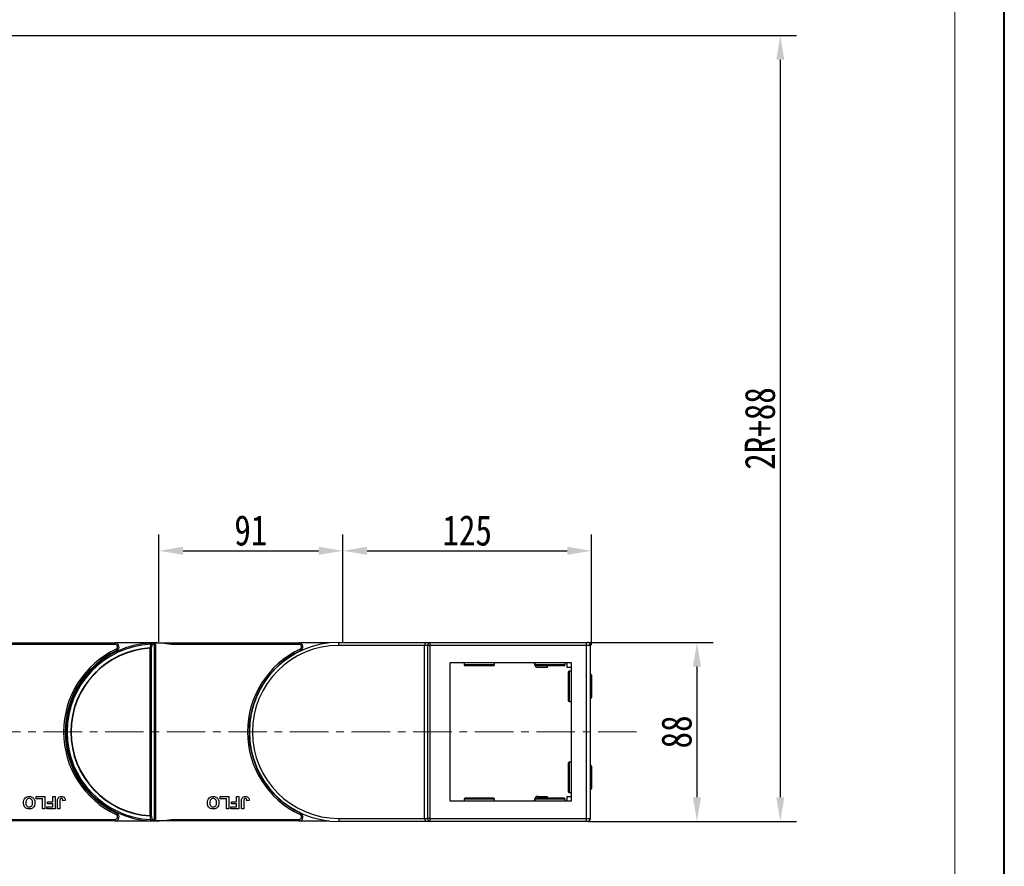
# Model space of a CAD drawing. Header units: millimetres. Extents: x -1214 to 867, y -361 to 1097.
# Tile 43 of 51: x 361 to 848, y 316 to 734. Entities that reach past the tile are written whole.
import ezdxf

# ---------------------------------------------------------------- set-up
doc = ezdxf.new("R2010")
doc.units = ezdxf.units.MM
doc.linetypes.add('CENTERX2', pattern=[20.32, 12.7, -2.54, 2.54, -2.54])
doc.styles.get("Standard").update_dxf_attribs({"font": '仿宋_GB2312.ttf', "width": 0.8})
doc.dimstyles.new('ISO-60.1', dxfattribs={"dimtxt": 15, "dimasz": 12, "dimexe": 8, "dimexo": 0.625, "dimgap": 2.5, "dimtad": 1, "dimdsep": 46, "dimtxsty": 'Standard', "dimcen": 2.5, "dimadec": 0, "dimazin": 0, "dimtfac": 1, "dimtmove": 0, "dimatfit": 3, "dimfxl": 0, "dimarcsym": 0})

# ---------------------------------------------------------------- blocks, each defined once
blk = doc.blocks.new('*D3777')
at = {"color": 0, "lineweight": -2}
for p, q in [((520.64, 426.64), (520.64, 479.6)), ((643.66, 424.95), (643.66, 479.6)), ((532.64, 471.6), (631.66, 471.6))]:
    blk.add_line(p, q, dxfattribs=at)
at = {"color": 0, "lineweight": 9}
for points in [[(532.64, 473.6), (532.64, 469.6), (520.64, 471.6)], [(631.66, 473.6), (631.66, 469.6), (643.66, 471.6)]]:
    blk.add_solid(points, dxfattribs=at)
at = {"layer": 'Defpoints', "color": 0, "lineweight": 9}
for p in [(643.66, 471.6), (520.64, 426.02), (643.66, 424.33)]:
    blk.add_point(p, dxfattribs=at)
at = {"color": 0, "lineweight": 9, "insert": (582.15, 481.6), "char_height": 15, "attachment_point": 5}
blk.add_mtext('125', dxfattribs=at)
blk = doc.blocks.new('*D3778')
at = {"color": 0, "lineweight": -2}
for p, q in [((429.64, 426.64), (429.64, 479.6)), ((520.64, 426.64), (520.64, 479.6)), ((441.64, 471.6), (508.64, 471.6))]:
    blk.add_line(p, q, dxfattribs=at)
at = {"color": 0, "lineweight": 9}
for points in [[(441.64, 473.6), (441.64, 469.6), (429.64, 471.6)], [(508.64, 473.6), (508.64, 469.6), (520.64, 471.6)]]:
    blk.add_solid(points, dxfattribs=at)
at = {"layer": 'Defpoints', "color": 0, "lineweight": 9}
for p in [(520.64, 471.6), (429.64, 426.02), (520.64, 426.02)]:
    blk.add_point(p, dxfattribs=at)
at = {"color": 0, "lineweight": 9, "insert": (475.14, 481.6), "char_height": 15, "attachment_point": 5}
blk.add_mtext('91', dxfattribs=at)
blk = doc.blocks.new('*D3779')
at = {"color": 0, "lineweight": -2}
for p, q in [((642.28, 426.33), (703.8, 426.33)), ((695.8, 414.33), (695.8, 349.8)), ((642.28, 337.8), (703.8, 337.8))]:
    blk.add_line(p, q, dxfattribs=at)
at = {"color": 0, "lineweight": 9}
for points in [[(693.8, 414.33), (697.8, 414.33), (695.8, 426.33)], [(693.8, 349.8), (697.8, 349.8), (695.8, 337.8)]]:
    blk.add_solid(points, dxfattribs=at)
at = {"layer": 'Defpoints', "color": 0, "lineweight": 9}
for p in [(641.66, 426.33), (641.66, 337.8), (695.8, 337.8)]:
    blk.add_point(p, dxfattribs=at)
at = {"color": 0, "lineweight": 9, "insert": (685.8, 382.06), "char_height": 15, "attachment_point": 5, "rotation": 90}
blk.add_mtext('88', dxfattribs=at)
blk = doc.blocks.new('*D3780')
at = {"color": 0, "lineweight": -2}
for p, q in [((51.19, 726.3), (745.04, 726.3)), ((737.04, 714.3), (737.04, 349.8)), ((646.8, 337.8), (745.04, 337.8))]:
    blk.add_line(p, q, dxfattribs=at)
at = {"color": 0, "lineweight": 9}
for points in [[(735.04, 714.3), (739.04, 714.3), (737.04, 726.3)], [(735.04, 349.8), (739.04, 349.8), (737.04, 337.8)]]:
    blk.add_solid(points, dxfattribs=at)
at = {"layer": 'Defpoints', "color": 0, "lineweight": 9}
for p in [(50.56, 726.3), (646.17, 337.8), (737.04, 337.8)]:
    blk.add_point(p, dxfattribs=at)
at = {"color": 0, "lineweight": 9, "insert": (727.04, 532.05), "char_height": 15, "attachment_point": 5, "rotation": 90}
blk.add_mtext('2R+88', dxfattribs=at)

msp = doc.modelspace()

# ---------------------------------------------------------------- linework, layer by layer
at = {"color": 7, "lineweight": 40}
msp.add_line((847.852, -361.343), (847.852, 1096.928), dxfattribs=at)
at = {"color": 7, "lineweight": 13}
msp.add_line((823.302, -336.793), (823.302, 1072.378), dxfattribs=at)
at = {"color": 7, "linetype": 'Continuous', "lineweight": 25}
for p, q in [((336.969, 426.062), (407.936, 426.062)), ((407.936, 425.312), (344.747, 425.312)), ((407.936, 425.312), (407.936, 426.062)), ((427.658, 426.062), (407.936, 426.062)), ((427.81, 425.469), (427.208, 425.919)), ((427.438, 338.819), (427.438, 425.306)), ((427.658, 426.062), (427.969, 426.062)), ((427.813, 425.312), (427.969, 425.312)), ((427.969, 426.062), (498.936, 426.062)), ((427.969, 426.062), (427.969, 426.061)), ((427.969, 425.312), (427.969, 338.812)), ((498.936, 425.312), (435.747, 425.312)), ((498.936, 425.312), (498.936, 426.062)), ((513.831, 426.062), (498.936, 426.062)), ((518.658, 424.826), (518.658, 426.326)), ((518.658, 426.326), (561.733, 426.326)), ((561.112, 424.826), (518.658, 424.826)), ((561.112, 339.298), (561.112, 424.826)), ((562.673, 424.826), (561.112, 424.826)), ((561.733, 426.326), (563.733, 426.326)), ((562.673, 339.298), (562.673, 424.826)), ((563.733, 424.826), (562.673, 424.826)), ((563.733, 426.326), (563.733, 424.826)), ((563.733, 426.326), (641.112, 426.326)), ((641.112, 424.826), (563.733, 424.826)), ((563.733, 424.826), (563.733, 339.298)), ((641.112, 424.826), (641.112, 426.326)), ((641.112, 426.326), (641.612, 426.326)), ((641.112, 339.298), (641.112, 424.826)), ((643.112, 424.826), (641.112, 424.826)), ((643.112, 339.298), (643.112, 424.826)), ((425.347, 340.701), (425.347, 423.423)), ((425.347, 423.423), (425.878, 423.423)), ((425.878, 423.423), (425.878, 340.701)), ((573.658, 416.326), (633.658, 416.326)), ((573.658, 347.798), (573.658, 416.326)), ((580.612, 416.326), (580.612, 415.326)), ((581.112, 414.826), (595.112, 414.826)), ((595.612, 415.326), (595.612, 416.326)), ((615.626, 415.166), (615.421, 416.326)), ((615.612, 416.326), (615.612, 415.326)), ((616.112, 414.826), (630.112, 414.826)), ((621.758, 414.826), (621.758, 413.926)), ((630.612, 415.326), (630.612, 416.326)), ((631.558, 413.926), (631.558, 416.326)), ((633.658, 416.326), (633.658, 347.798)), ((621.758, 413.926), (617.103, 413.926)), ((633.658, 413.926), (631.558, 413.926)), ((632.158, 411.562), (632.158, 397.562)), ((633.658, 412.062), (632.658, 412.062)), ((643.158, 410.562), (643.112, 410.562)), ((643.658, 410.062), (643.658, 399.062)), ((632.658, 397.062), (633.658, 397.062)), ((643.112, 398.562), (643.158, 398.562)), ((384.268, 389.362), (383.862, 389.362)), ((475, 389.362), (474.862, 389.362)), ((383.862, 374.762), (384.268, 374.762)), ((474.862, 374.762), (475, 374.762)), ((632.158, 366.562), (632.158, 352.562)), ((633.658, 367.062), (632.658, 367.062)), ((643.158, 365.562), (643.112, 365.562)), ((643.658, 365.062), (643.658, 354.062)), ((632.658, 352.062), (633.658, 352.062)), ((643.112, 353.562), (643.158, 353.562)), ((368.965, 349.062), (368.965, 350.062)), ((368.965, 350.062), (373.196, 350.062)), ((372.042, 349.062), (368.965, 349.062)), ((372.042, 344.062), (372.042, 349.062)), ((373.196, 350.062), (373.196, 344.062)), ((374.58, 346.524), (374.58, 347.524)), ((374.58, 347.524), (377.119, 347.524)), ((377.119, 346.524), (374.58, 346.524)), ((377.119, 347.524), (377.119, 350.062)), ((377.119, 350.062), (378.273, 350.062)), ((377.119, 345.062), (377.119, 346.524)), ((378.273, 350.062), (378.273, 344.062)), ((379.503, 344.062), (379.503, 347.845)), ((380.657, 347.945), (380.657, 344.062)), ((383.349, 348.139), (382.196, 348.062)), ((459.965, 349.062), (459.965, 350.062)), ((459.965, 350.062), (464.196, 350.062)), ((463.042, 349.062), (459.965, 349.062)), ((463.042, 344.062), (463.042, 349.062)), ((464.196, 350.062), (464.196, 344.062)), ((465.58, 347.524), (468.119, 347.524)), ((465.58, 346.524), (465.58, 347.524)), ((468.119, 346.524), (465.58, 346.524)), ((468.119, 347.524), (468.119, 350.062)), ((468.119, 350.062), (469.273, 350.062)), ((468.119, 345.062), (468.119, 346.524)), ((469.273, 350.062), (469.273, 344.062)), ((470.503, 344.062), (470.503, 347.845)), ((471.657, 347.945), (471.657, 344.062)), ((474.349, 348.139), (473.196, 348.062)), ((633.658, 347.798), (573.658, 347.798)), ((580.612, 348.798), (580.612, 347.798)), ((595.112, 349.298), (581.112, 349.298)), ((595.612, 347.798), (595.612, 348.798)), ((615.421, 347.798), (615.626, 348.959)), ((615.612, 348.798), (615.612, 347.798)), ((630.112, 349.298), (616.112, 349.298)), ((617.103, 350.198), (621.758, 350.198)), ((621.758, 350.198), (621.758, 349.298)), ((630.612, 347.798), (630.612, 348.798)), ((631.558, 347.798), (631.558, 350.198)), ((631.558, 350.198), (633.658, 350.198)), ((373.196, 344.062), (372.042, 344.062)), ((374.196, 345.062), (377.119, 345.062)), ((374.196, 344.062), (374.196, 345.062)), ((378.273, 344.062), (374.196, 344.062)), ((380.657, 344.062), (379.503, 344.062)), ((464.196, 344.062), (463.042, 344.062)), ((465.196, 345.062), (468.119, 345.062)), ((465.196, 344.062), (465.196, 345.062)), ((469.273, 344.062), (465.196, 344.062)), ((471.657, 344.062), (470.503, 344.062)), ((407.936, 338.062), (336.969, 338.062)), ((344.747, 338.812), (407.936, 338.812)), ((407.936, 338.812), (407.936, 338.062)), ((407.936, 338.062), (427.658, 338.062)), ((425.878, 340.701), (425.347, 340.701)), ((427.969, 338.062), (427.658, 338.062)), ((427.813, 338.812), (427.969, 338.812)), ((427.969, 338.063), (427.969, 338.062)), ((498.936, 338.062), (427.969, 338.062)), ((435.747, 338.812), (498.936, 338.812)), ((498.936, 338.812), (498.936, 338.062)), ((498.936, 338.062), (513.831, 338.062)), ((518.658, 339.298), (518.658, 337.798)), ((518.658, 339.298), (561.112, 339.298)), ((561.733, 337.798), (518.658, 337.798)), ((561.112, 339.298), (562.673, 339.298)), ((563.733, 337.798), (561.733, 337.798)), ((563.733, 339.298), (562.673, 339.298)), ((563.733, 339.298), (563.733, 337.798)), ((563.733, 339.298), (641.112, 339.298)), ((641.112, 337.798), (563.733, 337.798)), ((641.112, 339.298), (643.112, 339.298)), ((641.112, 337.798), (641.112, 339.298)), ((641.612, 337.798), (641.112, 337.798))]:
    msp.add_line(p, q, dxfattribs=at)
at = {"color": 8, "linetype": 'Continuous', "lineweight": 25}
for p, q in [((580.612, 415.326), (595.612, 415.326)), ((615.612, 415.326), (630.612, 415.326)), ((632.658, 412.062), (632.658, 397.062)), ((643.158, 410.562), (643.158, 398.562)), ((632.658, 367.062), (632.658, 352.062)), ((643.158, 365.562), (643.158, 353.562)), ((595.612, 348.798), (580.612, 348.798)), ((630.612, 348.798), (615.612, 348.798))]:
    msp.add_line(p, q, dxfattribs=at)
at = {"color": 1, "linetype": 'CENTERX2', "lineweight": 13, "ltscale": 1.5}
msp.add_line((665.953, 382.062), (231.967, 382.062), dxfattribs=at)
at = {"color": 7, "linetype": 'Continuous', "lineweight": 25, "flags": 128}
for points in [[(425.678, 426.017), (425.679, 426.006), (425.68, 425.974), (425.683, 425.92), (425.686, 425.848), (425.69, 425.758), (425.695, 425.654), (425.7, 425.539), (425.706, 425.415)], [(408.467, 422.931), (408.529, 422.798), (408.589, 422.671), (408.644, 422.553), (408.693, 422.451), (408.732, 422.366), (408.762, 422.303), (408.78, 422.265), (408.786, 422.252)], [(499.467, 422.931), (499.529, 422.798), (499.589, 422.671), (499.644, 422.553), (499.693, 422.451), (499.732, 422.366), (499.762, 422.303), (499.78, 422.265), (499.786, 422.252)], [(408.467, 341.193), (408.529, 341.326), (408.589, 341.453), (408.644, 341.571), (408.693, 341.674), (408.732, 341.758), (408.762, 341.821), (408.78, 341.859), (408.786, 341.872)], [(499.467, 341.193), (499.529, 341.326), (499.589, 341.453), (499.644, 341.571), (499.693, 341.674), (499.732, 341.758), (499.762, 341.821), (499.78, 341.859), (499.786, 341.872)], [(425.706, 338.709), (425.7, 338.586), (425.695, 338.47), (425.69, 338.366), (425.686, 338.276), (425.683, 338.204), (425.68, 338.15), (425.679, 338.118), (425.678, 338.107)]]:
    msp.add_lwpolyline(points, dxfattribs=at)
at = {"color": 7, "linetype": 'Continuous', "lineweight": 25}
for centre, radius, start, end in [((427.658, 382.062), 44, 92.57859, 267.42141), ((427.658, 382.062), 43.397, 92.57859, 267.42141), ((407.936, 424.062), 2, 295.15349, 90), ((407.936, 424.062), 1.25, 295.15349, 90), ((427.658, 382.062), 44, 91.40525, 92.57859), ((425.57, 425.349), 0.677, 353.16423, 80.7824), ((425.162, 422.376), 3.088, 69.52419, 79.86764), ((428.188, 382.062), 43.25, 90.99361, 92.57859), ((427.658, 382.062), 44, 79.40598, 91.40525), ((426.559, 425.325), 0.88, 358.72936, 42.44498), ((424.451, 425.317), 3.362, 359.92263, 2.59976), ((518.658, 382.062), 44.264, 90, 270), ((518.658, 382.062), 42.764, 90, 270), ((498.936, 424.062), 2, 295.15349, 90), ((498.936, 424.062), 1.25, 295.15349, 90), ((563.998, 425.014), 1.339, 101.42072, 188.05261), ((641.612, 424.826), 1.5, 0, 90), ((427.658, 382.062), 45.15, 115.15349, 244.84651), ((427.658, 382.062), 44.4, 115.15349, 244.84651), ((427.658, 382.062), 41.573, 93.19752, 266.80248), ((427.658, 382.062), 41.426, 93.19752, 266.80248), ((469.085, 425.947), 43.81, 183.1094, 183.30177), ((424.796, 420.518), 3.1, 69.57979, 79.91105), ((518.658, 382.062), 45.15, 115.15349, 244.84651), ((518.658, 382.062), 44.4, 115.15349, 244.84651), ((581.112, 415.326), 0.5, 180, 270), ((595.112, 415.326), 0.5, 270, 0), ((616.112, 415.326), 0.5, 180, 270), ((617.103, 415.426), 1.5, 190, 270), ((630.112, 415.326), 0.5, 270, 0), ((632.658, 411.562), 0.5, 90, 180), ((643.158, 410.062), 0.5, 0, 90), ((632.658, 397.562), 0.5, 180, 270), ((643.158, 399.062), 0.5, 270, 0), ((632.658, 366.562), 0.5, 90, 180), ((643.158, 365.062), 0.5, 0, 90), ((632.658, 352.562), 0.5, 180, 270), ((643.158, 354.062), 0.5, 270, 0), ((581.112, 348.798), 0.5, 90, 180), ((595.112, 348.798), 0.5, 0, 90), ((616.112, 348.798), 0.5, 90, 180), ((617.103, 348.698), 1.5, 90, 170), ((630.112, 348.798), 0.5, 0, 90), ((407.936, 340.062), 2, 270, 64.84651), ((407.936, 340.062), 1.25, 270, 64.84651), ((498.936, 340.062), 2, 270, 64.84651), ((498.936, 340.062), 1.25, 270, 64.84651), ((472.908, 337.963), 47.639, 176.70596, 176.88287), ((424.796, 343.606), 3.1, 280.08895, 290.42021), ((425.57, 338.775), 0.677, 279.2176, 6.83577), ((427.658, 382.062), 44, 267.42141, 268.59475), ((425.162, 341.748), 3.088, 280.13236, 290.47581), ((428.188, 382.062), 43.25, 267.42141, 269.00639), ((427.658, 382.062), 44, 268.59475, 280.59402), ((426.559, 338.799), 0.88, 317.55955, 1.26795), ((424.451, 338.808), 3.362, 357.40024, 0.07737), ((563.998, 339.11), 1.339, 171.94739, 258.57928), ((641.612, 339.298), 1.5, 270, 0)]:
    msp.add_arc(centre, radius, start, end, dxfattribs=at)
for centre, start_param, end_param in [((561.733, 424.826), 0, 1.5707963), ((561.733, 339.298), 1.5707963, 3.1415927)]:
    msp.add_ellipse(centre, major_axis=(0, 1.5), ratio=0.4142136, start_param=start_param, end_param=end_param, dxfattribs=at)
for points, knots in [([(425.339, 423.57), (425.423, 423.992), (425.545, 424.607), (425.667, 425.222), (425.706, 425.415)], [0, 0, 0, 0, 0.68553388, 1, 1, 1, 1]), ([(426.242, 425.268), (426.204, 425.075), (426.082, 424.46), (425.961, 423.845), (425.878, 423.423)], [0, 0, 0, 0, 0.314474, 1, 1, 1, 1]), ([(427.208, 425.919), (427.075, 425.969), (426.871, 426.045), (426.655, 426.048), (426.579, 426.049)], [0, 0, 0, 0, 0.6498593, 1, 1, 1, 1]), ([(427.813, 425.312), (427.755, 425.312), (427.615, 425.311), (427.504, 425.308), (427.438, 425.306)], [0, 0, 0, 0, 0.415674, 1, 1, 1, 1]), ([(427.969, 425.312), (427.967, 425.313), (427.915, 425.366), (427.862, 425.418), (427.81, 425.469)], [0, 0, 0, 0, 0.02453486, 1, 1, 1, 1]), ([(362.657, 347.07), (362.687, 347.514), (362.745, 348.399), (363.445, 349.474), (364.451, 350.064), (365.147, 350.114), (365.495, 350.139)], [0, 0, 0, 0, 0.2805587, 0.5594749, 0.7794167, 1, 1, 1, 1]), ([(365.512, 343.985), (365.065, 344.028), (364.172, 344.112), (363.18, 344.961), (362.713, 346.023), (362.676, 346.721), (362.657, 347.07)], [0, 0, 0, 0, 0.2798264, 0.5586398, 0.7789856, 1, 1, 1, 1]), ([(365.497, 349.139), (365.212, 349.102), (364.642, 349.028), (363.894, 348.236), (363.843, 347.495), (363.811, 347.042)], [0, 0, 0, 0, 0.2799823, 0.559744, 1, 1, 1, 1]), ([(363.811, 347.042), (363.823, 346.759), (363.848, 346.197), (364.21, 345.467), (364.831, 345.042), (365.275, 345.004), (365.497, 344.985)], [0, 0, 0, 0, 0.2810886, 0.5600037, 0.7797054, 1, 1, 1, 1]), ([(365.495, 350.139), (365.939, 350.099), (366.825, 350.019), (367.819, 349.188), (368.292, 348.138), (368.33, 347.445), (368.349, 347.098)], [0, 0, 0, 0, 0.2799336, 0.5587161, 0.7790508, 1, 1, 1, 1]), ([(367.196, 347.058), (367.182, 347.342), (367.155, 347.909), (366.777, 348.631), (366.166, 349.072), (365.72, 349.117), (365.497, 349.139)], [0, 0, 0, 0, 0.281013, 0.5601256, 0.7799535, 1, 1, 1, 1]), ([(365.497, 344.985), (365.783, 345.018), (366.353, 345.084), (367.115, 345.863), (367.165, 346.605), (367.196, 347.058)], [0, 0, 0, 0, 0.2802624, 0.5598765, 1, 1, 1, 1]), ([(368.349, 347.098), (368.341, 346.805), (368.327, 346.283), (368.156, 345.79), (368.081, 345.573)], [0, 0, 0, 0, 0.56016751, 1, 1, 1, 1]), ([(379.503, 347.845), (379.505, 348.06), (379.507, 348.446), (379.595, 348.82), (379.634, 348.985)], [0, 0, 0, 0, 0.5602821, 1, 1, 1, 1]), ([(379.634, 348.985), (379.729, 349.185), (379.917, 349.584), (380.578, 350.068), (381.148, 350.112), (381.496, 350.139)], [0, 0, 0, 0, 0.280121, 0.5603012, 1, 1, 1, 1]), ([(381.422, 349.139), (381.282, 349.13), (381.073, 349.116), (380.843, 348.949), (380.653, 348.575), (380.655, 348.225), (380.657, 347.945)], [0, 0, 0, 0, 0.2494049, 0.3744143, 0.4994392, 1, 1, 1, 1]), ([(382.039, 348.808), (381.999, 348.865), (381.92, 348.977), (381.707, 349.112), (381.53, 349.129), (381.422, 349.139)], [0, 0, 0, 0, 0.2807613, 0.5609148, 1, 1, 1, 1]), ([(381.496, 350.139), (381.789, 350.117), (382.372, 350.074), (383.038, 349.529), (383.315, 348.823), (383.338, 348.367), (383.349, 348.139)], [0, 0, 0, 0, 0.2802466, 0.5584243, 0.7788349, 1, 1, 1, 1]), ([(382.196, 348.062), (382.19, 348.207), (382.179, 348.465), (382.082, 348.704), (382.039, 348.808)], [0, 0, 0, 0, 0.56100274, 1, 1, 1, 1]), ([(453.657, 347.07), (453.687, 347.514), (453.745, 348.399), (454.445, 349.474), (455.451, 350.063), (456.147, 350.114), (456.495, 350.139)], [0, 0, 0, 0, 0.2805611, 0.5594727, 0.7794273, 1, 1, 1, 1]), ([(456.512, 343.985), (456.065, 344.028), (455.172, 344.112), (454.179, 344.961), (453.713, 346.023), (453.676, 346.721), (453.657, 347.07)], [0, 0, 0, 0, 0.2798241, 0.5586449, 0.7789889, 1, 1, 1, 1]), ([(456.497, 349.139), (456.212, 349.102), (455.642, 349.028), (454.894, 348.236), (454.843, 347.495), (454.811, 347.042)], [0, 0, 0, 0, 0.2799784, 0.5597502, 1, 1, 1, 1]), ([(454.811, 347.042), (454.823, 346.759), (454.848, 346.197), (455.21, 345.467), (455.831, 345.042), (456.275, 345.004), (456.497, 344.985)], [0, 0, 0, 0, 0.2810902, 0.5600047, 0.7797059, 1, 1, 1, 1]), ([(456.495, 350.139), (456.939, 350.099), (457.825, 350.019), (458.819, 349.188), (459.292, 348.138), (459.33, 347.445), (459.349, 347.098)], [0, 0, 0, 0, 0.2799438, 0.5587143, 0.7790525, 1, 1, 1, 1]), ([(458.196, 347.058), (458.182, 347.342), (458.155, 347.909), (457.777, 348.631), (457.166, 349.072), (456.72, 349.117), (456.497, 349.139)], [0, 0, 0, 0, 0.281013, 0.5601256, 0.7799535, 1, 1, 1, 1]), ([(456.497, 344.985), (456.783, 345.018), (457.353, 345.084), (458.115, 345.863), (458.165, 346.605), (458.196, 347.058)], [0, 0, 0, 0, 0.2802652, 0.55986797, 1, 1, 1, 1]), ([(459.349, 347.098), (459.341, 346.805), (459.327, 346.283), (459.156, 345.79), (459.081, 345.573)], [0, 0, 0, 0, 0.5601614, 1, 1, 1, 1]), ([(470.503, 347.845), (470.505, 348.06), (470.507, 348.446), (470.595, 348.82), (470.634, 348.985)], [0, 0, 0, 0, 0.5602821, 1, 1, 1, 1]), ([(470.634, 348.985), (470.729, 349.185), (470.917, 349.584), (471.578, 350.068), (472.148, 350.112), (472.496, 350.139)], [0, 0, 0, 0, 0.2801302, 0.5603069, 1, 1, 1, 1]), ([(472.422, 349.139), (472.282, 349.13), (472.073, 349.116), (471.843, 348.949), (471.653, 348.575), (471.655, 348.225), (471.657, 347.945)], [0, 0, 0, 0, 0.2493988, 0.3744341, 0.4994559, 1, 1, 1, 1]), ([(473.039, 348.808), (472.999, 348.865), (472.92, 348.977), (472.707, 349.112), (472.53, 349.129), (472.422, 349.139)], [0, 0, 0, 0, 0.2807274, 0.5609672, 1, 1, 1, 1]), ([(472.496, 350.139), (472.789, 350.117), (473.372, 350.074), (474.038, 349.529), (474.315, 348.823), (474.338, 348.367), (474.349, 348.139)], [0, 0, 0, 0, 0.2802293, 0.5584236, 0.7788356, 1, 1, 1, 1]), ([(473.196, 348.062), (473.19, 348.207), (473.179, 348.465), (473.082, 348.704), (473.039, 348.808)], [0, 0, 0, 0, 0.5609883, 1, 1, 1, 1]), ([(366.776, 344.221), (366.546, 344.143), (366.135, 344.003), (365.702, 343.991), (365.512, 343.985)], [0, 0, 0, 0, 0.5595747, 1, 1, 1, 1]), ([(368.081, 345.573), (367.904, 345.254), (367.587, 344.683), (367.024, 344.362), (366.776, 344.221)], [0, 0, 0, 0, 0.5599601, 1, 1, 1, 1]), ([(457.776, 344.221), (457.546, 344.143), (457.135, 344.003), (456.702, 343.991), (456.512, 343.985)], [0, 0, 0, 0, 0.5595747, 1, 1, 1, 1]), ([(459.081, 345.573), (458.904, 345.254), (458.587, 344.683), (458.024, 344.362), (457.776, 344.221)], [0, 0, 0, 0, 0.5599523, 1, 1, 1, 1]), ([(425.706, 338.709), (425.61, 339.19), (425.488, 339.805), (425.366, 340.42), (425.339, 340.554)], [0, 0, 0, 0, 0.78282512, 1, 1, 1, 1]), ([(425.878, 340.701), (425.961, 340.279), (426.082, 339.664), (426.204, 339.049), (426.242, 338.856)], [0, 0, 0, 0, 0.685541, 1, 1, 1, 1]), ([(426.579, 338.075), (426.745, 338.085), (426.963, 338.097), (427.161, 338.184), (427.208, 338.205)], [0, 0, 0, 0, 0.7596544, 1, 1, 1, 1]), ([(427.208, 338.205), (427.386, 338.318), (427.6, 338.452), (427.78, 338.626), (427.81, 338.655)], [0, 0, 0, 0, 0.8352888, 1, 1, 1, 1]), ([(427.438, 338.819), (427.504, 338.816), (427.615, 338.813), (427.755, 338.812), (427.813, 338.812)], [0, 0, 0, 0, 0.5843269, 1, 1, 1, 1]), ([(427.81, 338.655), (427.862, 338.706), (427.915, 338.758), (427.967, 338.811), (427.969, 338.812)], [0, 0, 0, 0, 0.97546514, 1, 1, 1, 1])]:
    msp.add_open_spline(points, degree=3, knots=knots, dxfattribs=at)

# ---------------------------------------------------------------- dimensions: what is measured, and where the dimension line sits
at = {"color": 5, "lineweight": 9}
for base, p1, p2, text, picture, middle in [((737.045, 337.798), (50.563, 726.303), (646.173, 337.798), '2R+88', '*D3780', (727.045, 532.05)), ((695.797, 337.798), (641.658, 426.326), (641.658, 337.798), '88', '*D3779', (685.797, 382.062))]:
    dim = msp.add_linear_dim(base=base, p1=p1, p2=p2, angle=90, text=text, dimstyle='ISO-60.1', dxfattribs=at)
    dim.commit()
    dim.dimension.update_dxf_attribs({"geometry": picture, "text_midpoint": middle})
dim = msp.add_linear_dim(base=(520.638, 471.601), p1=(429.638, 426.017), p2=(520.638, 426.017), dimstyle='ISO-60.1', dxfattribs=at)
dim.commit()
dim.dimension.update_dxf_attribs({"geometry": '*D3778', "text_midpoint": (475.138, 481.601)})
dim = msp.add_linear_dim(base=(643.658, 471.601), p1=(520.638, 426.017), p2=(643.658, 424.326), text='125', dimstyle='ISO-60.1', dxfattribs=at)
dim.commit()
dim.dimension.update_dxf_attribs({"geometry": '*D3777', "text_midpoint": (582.148, 481.601)})

doc.saveas('drawing.dxf')
